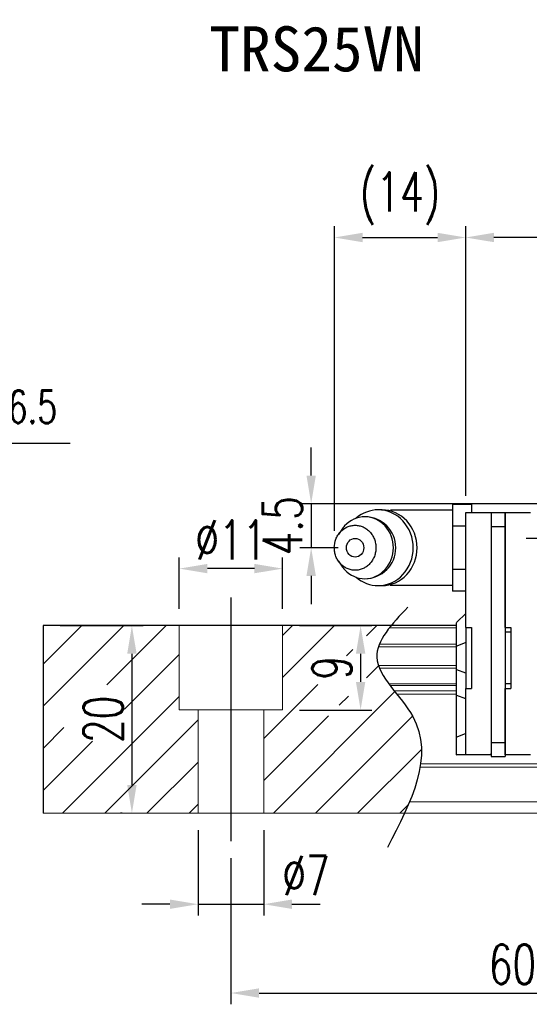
# Model space of a CAD drawing. Header units: millimetres. Extents: x 2494 to 2744, y 453 to 558.
# Tile 2 of 52: x 2581 to 2636, y 453 to 558. Entities that reach past the tile are written whole.
import ezdxf
from ezdxf.enums import TextEntityAlignment as Align

# ---------------------------------------------------------------- set-up
doc = ezdxf.new("R2010")
doc.units = ezdxf.units.MM
doc.header["$LTSCALE"] = 0.2
doc.header["$PDSIZE"] = -1
doc.layers.add('CHA', color=7, linetype='Continuous')
doc.styles.add('DIM-7', font='SIMPLEX.shx', dxfattribs={"width": 0.7, "bigfont": 'chineset.shx'})
doc.styles.add('T', font='kaiu.ttf')
doc.dimstyles.new('CNS', dxfattribs={"dimtxt": 3.5, "dimasz": 2.5, "dimexe": 1, "dimexo": 1.5, "dimgap": 0.09, "dimtad": 0, "dimdsep": 46, "dimtxsty": 'DIM-7', "dimcen": 0.09, "dimclrd": 1, "dimclre": 1, "dimclrt": 4, "dimadec": 0, "dimazin": 0, "dimtfac": 1, "dimtix": 1, "dimtmove": 2, "dimatfit": 3, "dimfxl": 1, "dimtvp": 0.971429, "dimtolj": 1, "dimarcsym": 0})

# ---------------------------------------------------------------- blocks, each defined once
blk = doc.blocks.new('*D18')
at = {"color": 7, "lineweight": -2}
for p, q in [((2585.75, 493.14), (2594.6, 493.14)), ((2593.4, 490.14), (2593.4, 476.14)), ((2592.37, 473.14), (2592.2, 473.14))]:
    blk.add_line(p, q, dxfattribs=at)
at = {"color": 7}
for points in [[(2592.9, 490.14), (2593.9, 490.14), (2593.4, 493.14)], [(2592.9, 476.14), (2593.9, 476.14), (2593.4, 473.14)]]:
    blk.add_solid(points, dxfattribs=at)
at = {"layer": 'DEFPOINTS', "color": 0}
for p in [(2583.95, 493.14), (2593.4, 473.14), (2594.17, 473.14)]:
    blk.add_point(p, dxfattribs=at)
at = {"color": 7, "insert": (2590.34, 483.14), "char_height": 4.2, "attachment_point": 5, "rotation": 90, "style": 'DIM-7'}
blk.add_mtext('\\A1;20', dxfattribs=at)
blk = doc.blocks.new('*D19')
at = {"color": 7, "lineweight": -2}
for p, q in [((2598.45, 494.94), (2598.45, 500.42)), ((2609.45, 494.94), (2609.45, 500.42)), ((2606.45, 499.22), (2601.45, 499.22))]:
    blk.add_line(p, q, dxfattribs=at)
at = {"color": 7}
for points in [[(2601.45, 499.72), (2601.45, 498.72), (2598.45, 499.22)], [(2606.45, 499.72), (2606.45, 498.72), (2609.45, 499.22)]]:
    blk.add_solid(points, dxfattribs=at)
at = {"layer": 'DEFPOINTS', "color": 0}
for p in [(2598.45, 499.22), (2598.45, 493.14), (2609.45, 493.14)]:
    blk.add_point(p, dxfattribs=at)
at = {"color": 7, "insert": (2603.95, 502.28), "char_height": 4.2, "attachment_point": 5, "style": 'DIM-7'}
blk.add_mtext('\\A1;%%C11', dxfattribs=at)
blk = doc.blocks.new('*D20')
at = {"color": 7, "lineweight": -2}
for p, q in [((2600.45, 471.34), (2600.45, 462.23)), ((2607.45, 471.34), (2607.45, 462.23)), ((2597.45, 463.43), (2594.45, 463.43)), ((2600.45, 463.43), (2607.45, 463.43)), ((2610.45, 463.43), (2613.45, 463.43))]:
    blk.add_line(p, q, dxfattribs=at)
at = {"color": 7}
for points in [[(2597.45, 463.93), (2597.45, 462.93), (2600.45, 463.43)], [(2610.45, 463.93), (2610.45, 462.93), (2607.45, 463.43)]]:
    blk.add_solid(points, dxfattribs=at)
at = {"layer": 'DEFPOINTS', "color": 0}
for p in [(2600.45, 473.14), (2607.45, 473.14), (2607.45, 463.43)]:
    blk.add_point(p, dxfattribs=at)
at = {"color": 7, "insert": (2611.96, 466.49), "char_height": 4.2, "attachment_point": 5, "style": 'DIM-7'}
blk.add_mtext('\\A1;%%C7', dxfattribs=at)
blk = doc.blocks.new('*D21')
at = {"color": 7, "lineweight": -2}
for p, q in [((2603.95, 468.34), (2603.95, 452.76)), ((2663.95, 468.34), (2663.95, 452.76)), ((2606.95, 453.96), (2660.95, 453.96))]:
    blk.add_line(p, q, dxfattribs=at)
at = {"color": 7}
for points in [[(2606.95, 454.46), (2606.95, 453.46), (2603.95, 453.96)], [(2660.95, 454.46), (2660.95, 453.46), (2663.95, 453.96)]]:
    blk.add_solid(points, dxfattribs=at)
at = {"layer": 'DEFPOINTS', "color": 0}
for p in [(2603.95, 470.14), (2663.95, 470.14), (2663.95, 453.96)]:
    blk.add_point(p, dxfattribs=at)
at = {"color": 7, "insert": (2633.95, 457.02), "char_height": 4.2, "attachment_point": 5, "style": 'DIM-7'}
blk.add_mtext('\\A1;60', dxfattribs=at)
blk = doc.blocks.new('*D22')
at = {"color": 7, "lineweight": -2}
for p, q in [((2611.25, 493.14), (2618.97, 493.14)), ((2617.77, 490.14), (2617.77, 487.14)), ((2611.25, 484.14), (2618.97, 484.14))]:
    blk.add_line(p, q, dxfattribs=at)
at = {"color": 7}
for points in [[(2617.27, 490.14), (2618.27, 490.14), (2617.77, 493.14)], [(2617.27, 487.14), (2618.27, 487.14), (2617.77, 484.14)]]:
    blk.add_solid(points, dxfattribs=at)
at = {"layer": 'DEFPOINTS', "color": 0}
for p in [(2609.45, 493.14), (2609.45, 484.14), (2617.77, 484.14)]:
    blk.add_point(p, dxfattribs=at)
at = {"color": 7, "insert": (2614.71, 488.64), "char_height": 4.2, "attachment_point": 5, "rotation": 90, "style": 'DIM-7'}
blk.add_mtext('\\A1;9', dxfattribs=at)
blk = doc.blocks.new('*D26')
at = {"color": 7, "lineweight": -2}
for p, q in [((2628.97, 506.99), (2628.97, 535.73)), ((2718.37, 506.92), (2718.37, 535.73)), ((2715.37, 534.53), (2631.97, 534.53))]:
    blk.add_line(p, q, dxfattribs=at)
at = {"color": 7}
for points in [[(2631.97, 535.03), (2631.97, 534.03), (2628.97, 534.53)], [(2715.37, 535.03), (2715.37, 534.03), (2718.37, 534.53)]]:
    blk.add_solid(points, dxfattribs=at)
at = {"layer": 'DEFPOINTS', "color": 0}
for p in [(2628.97, 534.53), (2628.97, 505.19), (2718.37, 505.12)]:
    blk.add_point(p, dxfattribs=at)
at = {"color": 7, "insert": (2673.67, 537.59), "char_height": 4.2, "attachment_point": 5, "style": 'DIM-7'}
blk.add_mtext('\\A1;89.4', dxfattribs=at)
blk = doc.blocks.new('*D28')
at = {"color": 7, "lineweight": -2}
for p, q in [((2612.5, 509.14), (2612.5, 512.14)), ((2642.37, 506.14), (2611.3, 506.14)), ((2612.5, 506.14), (2612.5, 501.44)), ((2615.39, 501.44), (2611.3, 501.44)), ((2612.5, 498.44), (2612.5, 495.44))]:
    blk.add_line(p, q, dxfattribs=at)
at = {"color": 7}
for points in [[(2612, 509.14), (2613, 509.14), (2612.5, 506.14)], [(2612, 498.44), (2613, 498.44), (2612.5, 501.44)]]:
    blk.add_solid(points, dxfattribs=at)
at = {"layer": 'DEFPOINTS', "color": 0}
for p in [(2644.17, 506.14), (2612.5, 501.44), (2617.19, 501.44)]:
    blk.add_point(p, dxfattribs=at)
at = {"color": 7, "insert": (2609.44, 503.79), "char_height": 4.2, "attachment_point": 5, "rotation": 90, "style": 'DIM-7'}
blk.add_mtext('\\A1;4.5', dxfattribs=at)
blk = doc.blocks.new('*D30')
at = {"color": 7, "lineweight": -2}
for p, q in [((2614.97, 503.24), (2614.97, 535.73)), ((2628.97, 506.99), (2628.97, 535.73)), ((2617.97, 534.53), (2625.97, 534.53))]:
    blk.add_line(p, q, dxfattribs=at)
at = {"color": 7}
for points in [[(2617.97, 535.03), (2617.97, 534.03), (2614.97, 534.53)], [(2625.97, 535.03), (2625.97, 534.03), (2628.97, 534.53)]]:
    blk.add_solid(points, dxfattribs=at)
at = {"layer": 'DEFPOINTS', "color": 0}
for p in [(2628.97, 534.53), (2628.97, 505.19), (2614.97, 501.44)]:
    blk.add_point(p, dxfattribs=at)
at = {"color": 7, "insert": (2621.97, 538.69), "char_height": 4.2, "attachment_point": 5, "style": 'DIM-7'}
blk.add_mtext('\\A1;(14)', dxfattribs=at)

msp = doc.modelspace()

# ---------------------------------------------------------------- linework, layer by layer
at = {"linetype": 'Continuous'}
for p, q in [((2620.057, 505.486), (2619.643, 505.486)), ((2627.568, 505.444), (2621.186, 505.444)), ((2629.568, 506.063), (2627.568, 506.063)), ((2627.568, 506.063), (2627.568, 504.908)), ((2628.968, 505.048), (2628.968, 505.194)), ((2628.968, 505.194), (2631.668, 505.194)), ((2628.968, 503.841), (2628.968, 505.048)), ((2629.568, 506.063), (2629.568, 505.194)), ((2631.668, 505.194), (2631.668, 505.048)), ((2631.668, 505.194), (2633.168, 505.194)), ((2631.668, 505.194), (2631.668, 503.694)), ((2631.668, 505.048), (2631.668, 503.841)), ((2633.168, 505.194), (2633.168, 503.694)), ((2633.168, 505.048), (2633.168, 505.194)), ((2633.168, 505.194), (2635.868, 505.194)), ((2633.168, 503.841), (2633.168, 505.048)), ((2627.568, 504.908), (2627.568, 503.754)), ((2615.765, 503.403), (2615.401, 502.868)), ((2628.968, 503.754), (2627.568, 503.754)), ((2627.568, 503.754), (2627.568, 501.444)), ((2628.968, 503.487), (2628.968, 503.841)), ((2628.968, 492.944), (2628.968, 503.487)), ((2631.668, 503.841), (2631.668, 503.487)), ((2631.668, 503.694), (2633.168, 503.694)), ((2631.668, 503.694), (2631.668, 480.694)), ((2631.668, 503.487), (2631.668, 480.901)), ((2633.168, 503.487), (2633.168, 503.841)), ((2633.168, 503.694), (2633.168, 480.694)), ((2633.168, 492.944), (2633.168, 503.487)), ((2627.568, 501.444), (2627.568, 499.135)), ((2615.401, 500.02), (2615.765, 499.486)), ((2628.968, 499.135), (2627.568, 499.135)), ((2627.568, 499.135), (2627.568, 497.98)), ((2627.568, 497.98), (2627.568, 496.825)), ((2619.643, 497.403), (2620.057, 497.403)), ((2621.186, 497.444), (2627.568, 497.444)), ((2628.968, 496.825), (2627.568, 496.825)), ((2627.968, 493.444), (2628.018, 493.494)), ((2628.968, 494.444), (2628.018, 493.494)), ((2627.968, 490.94), (2627.968, 493.444)), ((2628.968, 492.944), (2628.968, 486.444)), ((2628.968, 492.944), (2629.568, 492.944)), ((2629.568, 492.944), (2629.568, 486.444)), ((2633.168, 492.944), (2633.768, 492.944)), ((2633.768, 492.444), (2633.168, 492.444)), ((2633.768, 492.944), (2633.768, 486.444)), ((2627.968, 490.94), (2628.018, 490.96)), ((2627.968, 488.448), (2627.968, 490.94)), ((2628.968, 491.334), (2628.018, 490.96)), ((2627.968, 485.713), (2627.968, 488.448)), ((2627.968, 488.448), (2628.018, 488.428)), ((2628.968, 488.054), (2628.018, 488.428)), ((2628.968, 486.444), (2629.568, 486.444)), ((2628.968, 480.901), (2628.968, 486.444)), ((2633.768, 486.944), (2633.168, 486.944)), ((2633.168, 480.901), (2633.168, 486.444)), ((2633.168, 486.444), (2633.768, 486.444)), ((2627.968, 481.234), (2627.968, 485.713)), ((2627.968, 485.713), (2628.018, 485.693)), ((2628.968, 485.319), (2628.018, 485.693)), ((2627.968, 481.234), (2628.018, 481.255)), ((2627.968, 479.344), (2627.968, 481.234)), ((2628.968, 481.648), (2628.018, 481.255)), ((2628.968, 480.548), (2628.968, 480.901)), ((2631.668, 480.901), (2631.668, 480.548)), ((2633.168, 480.548), (2633.168, 480.901)), ((2628.968, 479.491), (2628.968, 480.548)), ((2631.668, 480.694), (2631.668, 479.194)), ((2631.668, 480.694), (2633.168, 480.694)), ((2631.668, 480.548), (2631.668, 479.491)), ((2633.168, 480.694), (2633.168, 479.194)), ((2633.168, 479.491), (2633.168, 480.548)), ((2627.968, 479.344), (2628.018, 479.344)), ((2628.968, 479.344), (2628.018, 479.344)), ((2628.968, 479.344), (2628.968, 479.491)), ((2631.668, 479.344), (2628.968, 479.344)), ((2631.668, 479.344), (2631.668, 479.491)), ((2631.668, 479.194), (2633.168, 479.194)), ((2633.168, 479.344), (2633.168, 479.491)), ((2635.868, 479.344), (2633.168, 479.344))]:
    msp.add_line(p, q, dxfattribs=at)
for p, q in [((2640.938, 502.444), (2635.407, 502.444)), ((2590.734, 486.84), (2597.038, 493.144)), ((2609.448, 492.084), (2610.509, 493.144)), ((2609.448, 487.594), (2614.999, 493.144)), ((2618.396, 492.051), (2619.489, 493.144)), ((2616.249, 489.904), (2616.934, 490.59)), ((2592.618, 484.233), (2598.448, 490.064)), ((2618.396, 487.561), (2619.682, 488.847)), ((2607.448, 481.104), (2613.21, 486.865)), ((2586.019, 473.144), (2598.448, 485.574)), ((2608.469, 473.144), (2621.423, 486.098)), ((2615.496, 484.661), (2616.462, 485.627)), ((2590.509, 473.144), (2600.448, 483.084)), ((2607.448, 476.613), (2614.358, 483.523)), ((2612.959, 473.144), (2623.304, 483.489)), ((2583.948, 475.564), (2589.197, 480.812)), ((2617.45, 473.144), (2624.252, 479.947)), ((2594.999, 473.144), (2600.448, 478.594)), ((2599.489, 473.144), (2600.448, 474.104)), ((2621.94, 473.144), (2622.865, 474.07))]:
    msp.add_line(p, q)
at = {"ltscale": 0.5}
msp.add_line((2603.948, 496.144), (2603.948, 470.144), dxfattribs=at)
at = {"color": 0}
for p, q in [((2627.968, 493.144), (2583.948, 493.144)), ((2583.948, 493.144), (2583.948, 473.144)), ((2583.948, 484.544), (2592.548, 493.144)), ((2583.948, 489.034), (2588.058, 493.144)), ((2583.948, 480.054), (2586.16, 482.266))]:
    msp.add_line(p, q, dxfattribs=at)
at = {"linetype": 'Continuous', "lineweight": 15}
for p, q in [((2598.448, 484.144), (2598.448, 493.144)), ((2609.448, 484.144), (2609.448, 493.144)), ((2627.968, 492.888), (2620.821, 492.888)), ((2627.968, 490.884), (2619.666, 490.884)), ((2627.968, 491.179), (2619.776, 491.179)), ((2627.968, 488.904), (2619.663, 488.904)), ((2627.968, 488.609), (2619.774, 488.609)), ((2627.968, 486.929), (2620.784, 486.929)), ((2627.968, 486.765), (2620.906, 486.765)), ((2627.968, 486.171), (2621.365, 486.171)), ((2627.968, 485.817), (2621.645, 485.817)), ((2609.448, 484.144), (2598.448, 484.144)), ((2600.448, 484.144), (2600.448, 473.144)), ((2607.448, 484.144), (2607.448, 473.144)), ((2743.948, 478.037), (2624.102, 478.037)), ((2743.948, 478.391), (2624.157, 478.391)), ((2743.948, 474.344), (2622.98, 474.344)), ((2743.948, 473.144), (2583.948, 473.144))]:
    msp.add_line(p, q, dxfattribs=at)
at = {"linetype": 'Continuous'}
for centre, radius, start, end in [((2621.186, 501.444), 4, 89.99998, 93.25686), ((2618.219, 501.444), 3.3, 270, 89.84908), ((2621.186, 501.444), 4, 266.21721, 270.00002)]:
    msp.add_arc(centre, radius, start, end, dxfattribs=at)
msp.add_ellipse((2617.186, 501.444), major_axis=(0, -1), ratio=0.9238797, dxfattribs=at)
for points, knots in [([(2617.304, 498.295), (2617.962, 497.726), (2618.8, 497.403), (2620.62, 497.403), (2621.592, 497.838), (2622.974, 499.335), (2623.376, 500.386), (2623.376, 502.502), (2622.974, 503.554), (2621.592, 505.05), (2620.62, 505.486), (2618.8, 505.486), (2617.962, 505.162), (2617.304, 504.593)], [0, 0, 0, 0, 0.150594, 0.150594, 0.325297, 0.325297, 0.5, 0.5, 0.674703, 0.674703, 0.849406, 0.849406, 1, 1, 1, 1]), ([(2620.057, 497.403), (2621.035, 497.403), (2622.006, 497.838), (2623.389, 499.335), (2623.791, 500.386), (2623.791, 502.502), (2623.389, 503.554), (2622.006, 505.05), (2621.035, 505.486), (2620.057, 505.486)], [0, 0, 0, 0, 0.25, 0.25, 0.5, 0.5, 0.75, 0.75, 1, 1, 1, 1]), ([(2615.766, 499.486), (2615.856, 499.353), (2615.955, 499.227), (2616.627, 498.5), (2617.421, 498.144), (2619.017, 498.144), (2619.81, 498.5), (2620.939, 499.722), (2621.268, 500.58), (2621.268, 502.308), (2620.939, 503.167), (2619.81, 504.389), (2619.017, 504.744), (2617.421, 504.744), (2616.627, 504.389), (2615.955, 503.661), (2615.856, 503.536), (2615.766, 503.403)], [0, 0, 0, 0, 0.0298911, 0.0298911, 0.1865941, 0.1865941, 0.343297, 0.343297, 0.5, 0.5, 0.656703, 0.656703, 0.8134059, 0.8134059, 0.9701089, 0.9701089, 1, 1, 1, 1]), ([(2614.968, 501.444), (2614.968, 501.287), (2614.997, 500.973), (2615.124, 500.52), (2615.33, 500.102), (2615.608, 499.736), (2615.946, 499.436), (2616.332, 499.213), (2616.75, 499.075), (2617.186, 499.029), (2617.621, 499.075), (2618.04, 499.213), (2618.425, 499.436), (2618.764, 499.736), (2619.041, 500.102), (2619.247, 500.52), (2619.374, 500.973), (2619.417, 501.444), (2619.374, 501.915), (2619.247, 502.369), (2619.041, 502.786), (2618.764, 503.152), (2618.425, 503.453), (2618.04, 503.676), (2617.621, 503.813), (2617.186, 503.86), (2616.75, 503.813), (2616.332, 503.676), (2615.946, 503.453), (2615.608, 503.152), (2615.33, 502.786), (2615.056, 502.232), (2614.969, 501.757), (2614.968, 501.444)], [0, 0, 0, 0, 0.0312594, 0.0625188, 0.0937782, 0.1250376, 0.156297, 0.1875564, 0.2188159, 0.2500753, 0.2813347, 0.3125941, 0.3438535, 0.3751129, 0.4063723, 0.4376317, 0.4688911, 0.5001505, 0.5314099, 0.5626693, 0.5939287, 0.6251882, 0.6564476, 0.687707, 0.7189664, 0.7502258, 0.7814852, 0.8127446, 0.844004, 0.8752634, 0.9065228, 0.9377822, 1, 1, 1, 1])]:
    msp.add_open_spline(points, degree=3, knots=knots, dxfattribs=at)
msp.add_open_spline([(2622.782, 495.106), (2621.1, 493.315), (2617.442, 489.42), (2626.968, 481.735), (2623.152, 474.35), (2620.639, 469.485)], degree=3, knots=[0, 0, 0, 0, 6.2737393, 13.647637, 27.8750855, 27.8750855, 27.8750855, 27.8750855])

# ---------------------------------------------------------------- texts
at = {"color": 0, "insert": (2566.739, 513.562), "char_height": 3.5, "attachment_point": 7, "style": 'DIM-7'}
msp.add_mtext('4-M6dp6.5', dxfattribs=at)
at = {"layer": 'CHA', "color": 7, "style": 'T'}
msp.add_text('TRS25VN', height=4.8, dxfattribs=at).set_placement((2613.084, 554.648), align=Align.MIDDLE)

# ---------------------------------------------------------------- dimensions: what is measured, and where the dimension line sits
at = {"color": 0}
for base, p1, p2, text, picture, middle in [((2628.968, 534.527), (2614.968, 501.444), (2628.968, 505.194), '(<>)', '*D30', (2621.968, 538.687)), ((2598.448, 499.223), (2609.448, 493.144), (2598.448, 493.144), '%%C<>', '*D19', (2603.948, 502.283))]:
    dim = msp.add_linear_dim(base=base, p1=p1, p2=p2, text=text, dimstyle='CNS', override={"dimscale": 1.2, "dimgap": 0.8, "dimtad": 1, "dimclrd": 7, "dimclre": 7, "dimclrt": 7, "dimadec": 2, "dimazin": 2, "dimtm": 1e-09, "dimtfac": 0.6, "dimtmove": 1, "dimarcsym": 1}, dxfattribs=at)
    dim.commit()
    dim.dimension.update_dxf_attribs({"geometry": picture, "text_midpoint": middle})
for base, p1, p2, picture, middle in [((2628.968, 534.527), (2718.368, 505.121), (2628.968, 505.194), '*D26', (2673.668, 537.587)), ((2663.948, 453.957), (2603.948, 470.144), (2663.948, 470.144), '*D21', (2633.948, 457.017))]:
    dim = msp.add_linear_dim(base=base, p1=p1, p2=p2, dimstyle='CNS', override={"dimscale": 1.2, "dimgap": 0.8, "dimtad": 1, "dimclrd": 7, "dimclre": 7, "dimclrt": 7, "dimadec": 2, "dimazin": 2, "dimtm": 1e-09, "dimtfac": 0.6, "dimtmove": 1, "dimarcsym": 1}, dxfattribs=at)
    dim.commit()
    dim.dimension.update_dxf_attribs({"geometry": picture, "text_midpoint": middle})
dim = msp.add_linear_dim(base=(2612.5, 501.444), p1=(2644.168, 506.144), p2=(2617.186, 501.444), angle=90, text='4.5', dimstyle='CNS', override={"dimscale": 1.2, "dimgap": 0.8, "dimtad": 1, "dimclrd": 7, "dimclre": 7, "dimclrt": 7, "dimadec": 2, "dimazin": 2, "dimtm": 1e-09, "dimtfac": 0.6, "dimtmove": 1, "dimarcsym": 1}, dxfattribs=at)
dim.commit()
dim.dimension.update_dxf_attribs({"geometry": '*D28', "text_midpoint": (2609.44, 503.794)})
for base, p1, p2, picture, middle in [((2593.404, 473.144), (2583.948, 493.144), (2594.168, 473.144), '*D18', (2590.344, 483.144)), ((2617.767, 484.144), (2609.448, 493.144), (2609.448, 484.144), '*D22', (2614.707, 488.644))]:
    dim = msp.add_linear_dim(base=base, p1=p1, p2=p2, angle=90, dimstyle='CNS', override={"dimscale": 1.2, "dimgap": 0.8, "dimtad": 1, "dimclrd": 7, "dimclre": 7, "dimclrt": 7, "dimadec": 2, "dimazin": 2, "dimtm": 1e-09, "dimtfac": 0.6, "dimtmove": 1, "dimarcsym": 1}, dxfattribs=at)
    dim.commit()
    dim.dimension.update_dxf_attribs({"geometry": picture, "text_midpoint": middle})
dim = msp.add_linear_dim(base=(2607.448, 463.434), p1=(2600.448, 473.144), p2=(2607.448, 473.144), text='%%C<>', dimstyle='CNS', override={"dimscale": 1.2, "dimgap": 0.8, "dimtad": 1, "dimclrd": 7, "dimclre": 7, "dimclrt": 7, "dimadec": 2, "dimazin": 2, "dimtm": 1e-09, "dimtfac": 0.6, "dimtmove": 1, "dimarcsym": 1}, dxfattribs=at)
dim.commit()
dim.dimension.update_dxf_attribs({"geometry": '*D20', "text_midpoint": (2611.963, 463.434), "dimtype": 160})

# ---------------------------------------------------------------- leaders
at = {"color": 0, "annotation_type": 0, "has_hookline": 1, "hookline_direction": 0, "text_width": 20.067}
msp.add_leader([(2556.474, 506.144), (2562.779, 512.602), (2565.779, 512.602)], dimstyle='CNS', override={"dimscale": 1.2, "dimgap": 0.8, "dimtad": 1, "dimclrd": 7, "dimclre": 7, "dimclrt": 7, "dimadec": 2, "dimazin": 2, "dimtm": 1e-09, "dimtfac": 0.6, "dimtmove": 1, "dimarcsym": 1}, dxfattribs=at)

doc.saveas('drawing.dxf')
